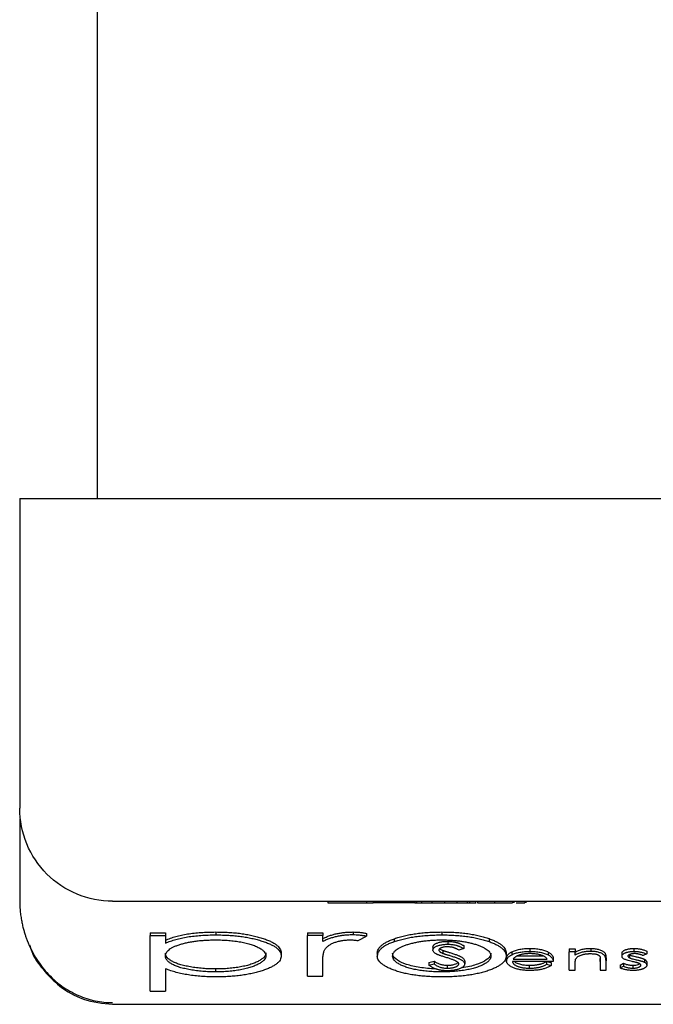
# Model space of a CAD drawing. Header units: millimetres. Extents: x 0 to 432, y 0 to 279.
# Tile 7 of 11: x 107 to 127, y 152 to 184. Entities that reach past the tile are written whole.
import ezdxf

# ---------------------------------------------------------------- set-up
doc = ezdxf.new("R2010")
doc.units = ezdxf.units.MM

msp = doc.modelspace()

# ---------------------------------------------------------------- linework, layer by layer
for p, q in [((109.46, 226.688), (109.46, 168.588)), ((106.96, 168.588), (106.96, 158.588)), ((106.96, 168.588), (109.96, 168.588)), ((109.96, 168.588), (199.96, 168.588)), ((106.96, 158.234), (106.96, 155.622)), ((109.96, 155.588), (199.96, 155.588)), ((116.908, 155.588), (116.908, 155.538)), ((116.908, 155.538), (118.158, 155.538)), ((118.158, 155.588), (118.158, 155.538)), ((118.158, 155.538), (118.37, 155.538)), ((118.37, 155.588), (118.37, 155.538)), ((119.057, 155.538), (118.37, 155.538)), ((119.6, 155.588), (119.6, 155.538)), ((119.719, 155.538), (119.6, 155.538)), ((119.719, 155.588), (119.719, 155.538)), ((119.719, 155.538), (119.769, 155.538)), ((119.769, 155.588), (119.769, 155.538)), ((119.769, 155.538), (119.927, 155.538)), ((119.927, 155.588), (119.927, 155.538)), ((119.927, 155.538), (120.263, 155.538)), ((120.263, 155.588), (120.263, 155.538)), ((120.263, 155.538), (120.6, 155.538)), ((120.668, 155.588), (120.668, 155.538)), ((120.669, 155.538), (120.711, 155.538)), ((120.742, 155.538), (121.074, 155.538)), ((121.074, 155.588), (121.074, 155.538)), ((121.074, 155.538), (121.408, 155.538)), ((121.408, 155.588), (121.408, 155.538)), ((121.408, 155.538), (121.484, 155.538)), ((121.484, 155.588), (121.484, 155.538)), ((121.484, 155.538), (121.677, 155.538)), ((121.677, 155.588), (121.677, 155.538)), ((121.677, 155.538), (121.699, 155.538)), ((121.735, 155.588), (121.735, 155.538)), ((122.284, 155.588), (122.284, 155.538)), ((122.87, 155.588), (122.87, 155.538)), ((122.908, 155.588), (122.908, 155.538)), ((123.269, 155.588), (123.269, 155.538)), ((123.294, 155.588), (123.294, 155.538)), ((111.17, 154.573), (111.664, 154.573)), ((111.17, 154.573), (111.17, 154.479)), ((111.17, 152.688), (111.17, 154.479)), ((111.17, 154.479), (111.664, 154.479)), ((111.664, 154.573), (111.664, 154.479)), ((111.664, 154.479), (111.664, 154.237)), ((113.288, 154.596), (113.288, 154.502)), ((116.247, 154.573), (116.74, 154.573)), ((116.247, 154.573), (116.247, 154.479)), ((116.247, 153.17), (116.247, 154.479)), ((116.74, 154.479), (116.247, 154.479)), ((116.74, 154.573), (116.74, 154.479)), ((116.74, 154.286), (116.74, 154.479)), ((117.721, 154.596), (117.721, 154.502)), ((117.88, 154.318), (118.151, 154.457)), ((118.151, 154.552), (118.151, 154.457)), ((120.586, 154.596), (120.586, 154.502)), ((119.054, 154.285), (119.054, 154.38)), ((120.775, 154.295), (120.775, 154.2)), ((121.292, 154.157), (121.292, 154.063)), ((122.113, 154.381), (122.113, 154.286)), ((115.401, 153.923), (115.401, 153.828)), ((118.503, 153.916), (118.503, 153.821)), ((120.298, 154.105), (120.298, 154.01)), ((120.616, 154.003), (120.616, 153.909)), ((121.292, 154.063), (121.134, 154.013)), ((122.664, 153.916), (122.664, 153.821)), ((122.847, 153.955), (122.847, 153.86)), ((123.874, 153.815), (123.008, 153.815)), ((123.426, 154.065), (123.426, 153.971)), ((124.022, 153.948), (124.022, 153.854)), ((124.699, 154.055), (124.891, 154.055)), ((124.699, 154.055), (124.699, 153.96)), ((124.699, 153.366), (124.699, 153.96)), ((124.891, 153.96), (124.699, 153.96)), ((124.891, 154.055), (124.891, 153.96)), ((124.891, 153.853), (124.891, 153.96)), ((125.392, 154.065), (125.392, 153.971)), ((126.401, 153.909), (126.401, 153.815)), ((126.644, 153.858), (126.644, 153.764)), ((126.799, 153.971), (126.799, 154.065)), ((127.202, 153.886), (127.084, 153.835)), ((127.202, 153.981), (127.202, 153.886)), ((116.74, 153.17), (116.74, 153.61)), ((120.17, 153.617), (120.334, 153.658)), ((120.17, 153.617), (120.17, 153.523)), ((120.17, 153.523), (120.334, 153.564)), ((120.334, 153.658), (120.334, 153.564)), ((120.756, 153.523), (120.756, 153.428)), ((121.324, 153.66), (121.324, 153.565)), ((122.676, 153.756), (122.676, 153.661)), ((124.183, 153.647), (122.869, 153.647)), ((122.887, 153.72), (123.99, 153.72)), ((123.414, 153.428), (123.414, 153.523)), ((123.963, 153.647), (123.963, 153.553)), ((123.963, 153.553), (124.119, 153.519)), ((123.966, 153.647), (124.119, 153.614)), ((124.119, 153.614), (124.119, 153.519)), ((124.183, 153.742), (124.183, 153.647)), ((124.891, 153.366), (124.891, 153.581)), ((125.692, 153.645), (125.692, 153.74)), ((125.692, 153.645), (125.692, 153.366)), ((125.885, 153.764), (125.885, 153.669)), ((125.885, 153.366), (125.885, 153.669)), ((126.337, 153.53), (126.452, 153.585)), ((126.337, 153.53), (126.337, 153.436)), ((126.337, 153.436), (126.452, 153.491)), ((126.452, 153.585), (126.452, 153.491)), ((126.747, 153.523), (126.747, 153.428)), ((127.131, 153.714), (127.131, 153.619)), ((127.202, 153.622), (127.202, 153.527)), ((111.664, 153.407), (111.664, 152.688)), ((113.291, 153.308), (113.291, 153.403)), ((116.247, 153.17), (116.74, 153.17)), ((120.583, 153.308), (120.583, 153.357)), ((124.699, 153.366), (124.891, 153.366)), ((125.692, 153.366), (125.885, 153.366)), ((111.17, 152.688), (111.664, 152.688)), ((109.96, 152.263), (192.765, 152.263))]:
    msp.add_line(p, q)
for points, knots in [([(109.96, 155.588), (109.567, 155.588), (109.175, 155.666), (108.449, 155.967), (108.116, 156.189), (107.561, 156.745), (107.339, 157.077), (107.038, 157.803), (106.96, 158.196), (106.96, 158.588)], [0, 0, 0, 0, 0.25, 0.25, 0.5, 0.5, 0.75, 0.75, 1, 1, 1, 1]), ([(106.96, 155.622), (106.961, 155.555), (106.963, 155.425), (106.979, 155.238), (107.002, 155.065), (107.03, 154.906), (107.063, 154.761), (107.098, 154.63), (107.133, 154.513), (107.233, 154.221), (107.438, 153.79), (107.831, 153.262), (108.3, 152.841), (108.753, 152.583), (109.123, 152.443), (109.399, 152.371), (109.679, 152.325), (109.867, 152.32), (109.96, 152.317)], [0, 0, 0, 0, 0.040652, 0.078665, 0.114041, 0.146779, 0.176879, 0.204341, 0.229167, 0.251355, 0.391997, 0.516508, 0.647977, 0.771239, 0.82933, 0.886748, 0.943601, 1, 1, 1, 1]), ([(119.6, 155.538), (119.6, 155.538), (119.598, 155.538), (119.586, 155.538), (119.566, 155.538), (119.543, 155.538), (119.521, 155.538), (119.503, 155.538), (119.484, 155.538), (119.463, 155.538), (119.441, 155.538), (119.418, 155.538), (119.393, 155.538), (119.367, 155.538), (119.338, 155.538), (119.307, 155.538), (119.273, 155.538), (119.235, 155.538), (119.195, 155.538), (119.152, 155.538), (119.105, 155.538), (119.073, 155.538), (119.057, 155.538)], [0, 0, 0, 0, 0.077362, 0.152685, 0.227787, 0.303639, 0.341621, 0.378639, 0.414864, 0.45085, 0.486541, 0.521947, 0.557866, 0.594033, 0.632061, 0.673744, 0.718859, 0.767523, 0.819789, 0.875813, 0.935987, 1, 1, 1, 1]), ([(120.6, 155.538), (120.604, 155.538), (120.611, 155.538), (120.621, 155.538), (120.631, 155.538), (120.64, 155.538), (120.648, 155.538), (120.655, 155.538), (120.662, 155.538), (120.666, 155.538), (120.668, 155.538)], [0, 0, 0, 0, 0.162463, 0.314193, 0.454803, 0.58468, 0.704681, 0.813567, 0.911715, 1, 1, 1, 1]), ([(120.668, 155.538), (120.67, 155.538), (120.674, 155.538), (120.681, 155.538), (120.69, 155.538), (120.698, 155.538), (120.708, 155.538), (120.718, 155.538), (120.73, 155.538), (120.738, 155.538), (120.742, 155.538)], [0, 0, 0, 0, 0.089173, 0.189767, 0.299478, 0.419107, 0.549008, 0.689184, 0.839636, 1, 1, 1, 1]), ([(121.735, 155.538), (121.736, 155.538), (121.737, 155.538), (121.751, 155.538), (121.772, 155.538), (121.796, 155.538), (121.82, 155.538), (121.839, 155.538), (121.861, 155.538), (121.884, 155.538), (121.91, 155.538), (121.937, 155.538), (121.967, 155.538), (122.008, 155.538), (122.064, 155.538), (122.134, 155.538), (122.208, 155.538), (122.258, 155.538), (122.284, 155.538)], [0, 0, 0, 0, 0.072737, 0.144821, 0.217478, 0.293054, 0.331711, 0.370621, 0.409719, 0.449525, 0.490091, 0.531778, 0.574384, 0.618811, 0.709811, 0.803111, 0.899541, 1, 1, 1, 1]), ([(122.284, 155.538), (122.312, 155.538), (122.366, 155.538), (122.446, 155.538), (122.52, 155.538), (122.578, 155.538), (122.621, 155.538), (122.652, 155.538), (122.68, 155.538), (122.707, 155.538), (122.731, 155.538), (122.754, 155.538), (122.775, 155.538), (122.793, 155.538), (122.81, 155.538), (122.825, 155.538), (122.838, 155.538), (122.848, 155.538), (122.857, 155.538), (122.863, 155.538), (122.868, 155.538), (122.869, 155.538), (122.87, 155.538)], [0, 0, 0, 0, 0.102544, 0.199543, 0.291513, 0.379926, 0.422693, 0.464099, 0.504328, 0.543933, 0.582684, 0.620985, 0.659094, 0.697006, 0.734869, 0.772369, 0.809379, 0.846772, 0.884172, 0.922282, 0.960734, 1, 1, 1, 1]), ([(122.986, 155.538), (123.033, 155.538), (123.129, 155.538), (123.222, 155.538), (123.254, 155.538), (123.269, 155.538)], [0, 0, 0, 0, 0.3371762, 0.6818909, 1, 1, 1, 1]), ([(111.664, 154.331), (111.716, 154.353), (111.818, 154.396), (111.993, 154.451), (112.179, 154.498), (112.378, 154.534), (112.59, 154.562), (112.812, 154.582), (113.046, 154.594), (113.206, 154.596), (113.288, 154.596)], [0, 0, 0, 0, 0.13536, 0.263045, 0.386061, 0.505771, 0.625178, 0.746148, 0.870538, 1, 1, 1, 1]), ([(111.664, 154.237), (111.716, 154.259), (111.818, 154.301), (111.993, 154.357), (112.179, 154.403), (112.378, 154.44), (112.59, 154.467), (112.812, 154.488), (113.046, 154.5), (113.206, 154.501), (113.288, 154.502)], [0, 0, 0, 0, 0.13536, 0.263045, 0.386061, 0.505771, 0.625178, 0.746148, 0.870538, 1, 1, 1, 1]), ([(113.288, 154.596), (113.359, 154.596), (113.5, 154.594), (113.707, 154.585), (113.907, 154.57), (114.098, 154.548), (114.283, 154.52), (114.457, 154.486), (114.625, 154.446), (114.782, 154.399), (114.927, 154.349), (115.053, 154.296), (115.161, 154.24), (115.249, 154.181), (115.317, 154.12), (115.366, 154.057), (115.395, 153.99), (115.399, 153.945), (115.401, 153.923)], [0, 0, 0, 0, 0.065081, 0.128636, 0.190653, 0.252125, 0.313446, 0.375227, 0.438498, 0.503285, 0.56801, 0.630879, 0.692154, 0.752552, 0.813191, 0.873985, 0.936258, 1, 1, 1, 1]), ([(113.288, 154.502), (113.359, 154.501), (113.5, 154.5), (113.707, 154.491), (113.907, 154.475), (114.098, 154.453), (114.283, 154.426), (114.457, 154.391), (114.625, 154.351), (114.782, 154.305), (114.927, 154.255), (115.053, 154.201), (115.161, 154.145), (115.249, 154.087), (115.317, 154.026), (115.366, 153.962), (115.395, 153.896), (115.399, 153.851), (115.401, 153.828)], [0, 0, 0, 0, 0.065081, 0.128636, 0.190653, 0.252125, 0.313446, 0.375227, 0.438498, 0.503285, 0.56801, 0.630879, 0.692154, 0.752552, 0.813191, 0.873985, 0.936258, 1, 1, 1, 1]), ([(116.74, 154.381), (116.777, 154.399), (116.847, 154.433), (116.962, 154.478), (117.081, 154.516), (117.203, 154.546), (117.329, 154.568), (117.457, 154.585), (117.589, 154.594), (117.677, 154.596), (117.721, 154.596)], [0, 0, 0, 0, 0.160059, 0.306112, 0.438367, 0.560541, 0.675317, 0.786114, 0.892842, 1, 1, 1, 1]), ([(117.721, 154.502), (117.677, 154.501), (117.589, 154.5), (117.457, 154.49), (117.329, 154.474), (117.203, 154.451), (117.081, 154.421), (116.962, 154.384), (116.847, 154.338), (116.777, 154.304), (116.74, 154.286)], [0, 0, 0, 0, 0.107158, 0.213886, 0.324683, 0.439459, 0.561633, 0.693888, 0.839941, 1, 1, 1, 1]), ([(117.721, 154.596), (117.755, 154.596), (117.826, 154.594), (117.933, 154.586), (118.043, 154.572), (118.114, 154.558), (118.151, 154.552)], [0, 0, 0, 0, 0.225278, 0.463523, 0.720324, 1, 1, 1, 1]), ([(118.151, 154.457), (118.114, 154.464), (118.043, 154.477), (117.933, 154.491), (117.826, 154.5), (117.755, 154.501), (117.721, 154.502)], [0, 0, 0, 0, 0.279676, 0.536477, 0.774722, 1, 1, 1, 1]), ([(119.054, 154.38), (119.105, 154.397), (119.205, 154.431), (119.374, 154.475), (119.551, 154.513), (119.739, 154.543), (119.937, 154.567), (120.144, 154.584), (120.362, 154.595), (120.51, 154.596), (120.586, 154.596)], [0, 0, 0, 0, 0.128498, 0.252713, 0.374819, 0.496436, 0.617911, 0.741288, 0.8687, 1, 1, 1, 1]), ([(119.054, 154.285), (119.105, 154.303), (119.205, 154.337), (119.374, 154.38), (119.551, 154.418), (119.739, 154.449), (119.937, 154.473), (120.144, 154.489), (120.362, 154.5), (120.51, 154.501), (120.586, 154.502)], [0, 0, 0, 0, 0.128498, 0.252713, 0.374819, 0.496436, 0.617911, 0.741288, 0.8687, 1, 1, 1, 1]), ([(120.586, 154.596), (120.661, 154.596), (120.809, 154.595), (121.025, 154.584), (121.232, 154.567), (121.43, 154.544), (121.616, 154.513), (121.793, 154.476), (121.961, 154.432), (122.062, 154.398), (122.113, 154.381)], [0, 0, 0, 0, 0.131751, 0.258332, 0.382134, 0.503804, 0.624693, 0.746871, 0.871514, 1, 1, 1, 1]), ([(120.586, 154.502), (120.661, 154.501), (120.809, 154.5), (121.025, 154.489), (121.232, 154.473), (121.43, 154.449), (121.616, 154.418), (121.793, 154.381), (121.961, 154.337), (122.062, 154.303), (122.113, 154.286)], [0, 0, 0, 0, 0.131751, 0.258332, 0.382134, 0.503804, 0.624693, 0.746871, 0.871514, 1, 1, 1, 1]), ([(107.278, 154.181), (107.3, 154.107), (107.386, 153.819), (107.72, 153.356), (108.257, 152.806), (109.027, 152.361), (109.639, 152.296), (109.96, 152.263)], [0, 0, 0, 0, 0.066675, 0.260879, 0.481144, 0.727353, 1, 1, 1, 1]), ([(111.664, 153.822), (111.665, 153.84), (111.668, 153.875), (111.691, 153.928), (111.727, 153.978), (111.778, 154.025), (111.844, 154.071), (111.925, 154.114), (112.021, 154.155), (112.129, 154.193), (112.249, 154.227), (112.376, 154.258), (112.511, 154.284), (112.652, 154.305), (112.8, 154.321), (112.956, 154.332), (113.117, 154.34), (113.227, 154.341), (113.283, 154.341)], [0, 0, 0, 0, 0.0656289, 0.1291785, 0.1912045, 0.2518941, 0.3124842, 0.3734667, 0.4351192, 0.4984087, 0.5617578, 0.6241942, 0.6851039, 0.7461157, 0.8076259, 0.8699763, 0.9339559, 1, 1, 1, 1]), ([(113.283, 154.341), (113.355, 154.34), (113.498, 154.339), (113.707, 154.326), (113.907, 154.304), (114.097, 154.275), (114.274, 154.238), (114.432, 154.194), (114.573, 154.143), (114.69, 154.085), (114.788, 154.024), (114.855, 153.959), (114.9, 153.894), (114.905, 153.849), (114.907, 153.826)], [0, 0, 0, 0, 0.0859245, 0.1696013, 0.2524872, 0.33626, 0.4195239, 0.5020591, 0.5848016, 0.6696328, 0.7541735, 0.8366507, 0.9180059, 1, 1, 1, 1]), ([(116.829, 154.059), (116.839, 154.071), (116.858, 154.093), (116.892, 154.126), (116.93, 154.156), (116.97, 154.184), (117.014, 154.21), (117.061, 154.233), (117.111, 154.254), (117.182, 154.278), (117.273, 154.302), (117.388, 154.325), (117.507, 154.338), (117.588, 154.34), (117.627, 154.341)], [0, 0, 0, 0, 0.08796, 0.171717, 0.250668, 0.325882, 0.396881, 0.463575, 0.52807, 0.589688, 0.704809, 0.808662, 0.906193, 1, 1, 1, 1]), ([(117.627, 154.341), (117.645, 154.341), (117.684, 154.34), (117.745, 154.336), (117.811, 154.328), (117.856, 154.321), (117.88, 154.318)], [0, 0, 0, 0, 0.205017, 0.43977, 0.704861, 1, 1, 1, 1]), ([(118.503, 153.916), (118.505, 153.937), (118.509, 153.981), (118.534, 154.045), (118.577, 154.106), (118.638, 154.166), (118.716, 154.223), (118.811, 154.278), (118.923, 154.331), (119.01, 154.363), (119.054, 154.38)], [0, 0, 0, 0, 0.1289191, 0.2552377, 0.3786786, 0.5010879, 0.6227137, 0.7462408, 0.871589, 1, 1, 1, 1]), ([(119.054, 154.285), (119.01, 154.269), (118.923, 154.236), (118.811, 154.183), (118.716, 154.128), (118.638, 154.071), (118.577, 154.012), (118.534, 153.95), (118.509, 153.886), (118.505, 153.843), (118.503, 153.821)], [0, 0, 0, 0, 0.128411, 0.2537592, 0.3772863, 0.4989121, 0.6213214, 0.7447623, 0.8710809, 1, 1, 1, 1]), ([(118.997, 153.82), (118.998, 153.838), (119.001, 153.873), (119.024, 153.924), (119.06, 153.973), (119.111, 154.021), (119.178, 154.066), (119.259, 154.109), (119.354, 154.15), (119.462, 154.189), (119.581, 154.225), (119.707, 154.256), (119.839, 154.282), (119.977, 154.304), (120.121, 154.32), (120.27, 154.332), (120.425, 154.34), (120.53, 154.341), (120.583, 154.341)], [0, 0, 0, 0, 0.065164, 0.128232, 0.190209, 0.251687, 0.312668, 0.374443, 0.437599, 0.502359, 0.567416, 0.63022, 0.69162, 0.752601, 0.812835, 0.873956, 0.936154, 1, 1, 1, 1]), ([(120.298, 154.105), (120.299, 154.114), (120.301, 154.131), (120.312, 154.155), (120.331, 154.179), (120.358, 154.201), (120.392, 154.222), (120.432, 154.241), (120.48, 154.257), (120.532, 154.27), (120.589, 154.281), (120.649, 154.289), (120.712, 154.294), (120.754, 154.295), (120.775, 154.295)], [0, 0, 0, 0, 0.0945024, 0.1863333, 0.2752965, 0.3632614, 0.448789, 0.5314936, 0.6117656, 0.6920888, 0.771077, 0.8479522, 0.9233061, 1, 1, 1, 1]), ([(120.298, 154.01), (120.299, 154.019), (120.301, 154.036), (120.312, 154.061), (120.331, 154.085), (120.358, 154.107), (120.392, 154.127), (120.432, 154.146), (120.48, 154.162), (120.532, 154.176), (120.589, 154.187), (120.649, 154.195), (120.712, 154.199), (120.754, 154.2), (120.775, 154.2)], [0, 0, 0, 0, 0.0945024, 0.1863333, 0.2752965, 0.3632614, 0.448789, 0.5314936, 0.6117656, 0.6920888, 0.771077, 0.8479522, 0.9233061, 1, 1, 1, 1]), ([(120.766, 154.117), (120.747, 154.117), (120.709, 154.116), (120.655, 154.11), (120.607, 154.101), (120.566, 154.087), (120.532, 154.072), (120.508, 154.054), (120.493, 154.034), (120.491, 154.021), (120.49, 154.014)], [0, 0, 0, 0, 0.124514, 0.242787, 0.359349, 0.482535, 0.607635, 0.732954, 0.862802, 1, 1, 1, 1]), ([(120.583, 154.341), (120.636, 154.341), (120.741, 154.34), (120.896, 154.332), (121.045, 154.32), (121.188, 154.304), (121.326, 154.282), (121.457, 154.256), (121.584, 154.225), (121.702, 154.189), (121.812, 154.151), (121.907, 154.109), (121.989, 154.066), (122.056, 154.021), (122.106, 153.973), (122.143, 153.924), (122.165, 153.873), (122.168, 153.838), (122.17, 153.82)], [0, 0, 0, 0, 0.063427, 0.125645, 0.186359, 0.247027, 0.307631, 0.36905, 0.431875, 0.496953, 0.56203, 0.625207, 0.687231, 0.748232, 0.80973, 0.871726, 0.934815, 1, 1, 1, 1]), ([(121.134, 154.013), (121.125, 154.018), (121.108, 154.028), (121.08, 154.041), (121.055, 154.054), (121.03, 154.065), (121.006, 154.075), (120.984, 154.083), (120.962, 154.091), (120.935, 154.098), (120.901, 154.106), (120.858, 154.112), (120.813, 154.116), (120.782, 154.117), (120.766, 154.117)], [0, 0, 0, 0, 0.106424, 0.204829, 0.29508, 0.376983, 0.452067, 0.519266, 0.579385, 0.632062, 0.728547, 0.819933, 0.90976, 1, 1, 1, 1]), ([(120.775, 154.295), (120.798, 154.295), (120.844, 154.294), (120.911, 154.288), (120.976, 154.279), (121.027, 154.268), (121.067, 154.257), (121.098, 154.248), (121.129, 154.236), (121.161, 154.224), (121.193, 154.209), (121.226, 154.193), (121.259, 154.176), (121.281, 154.164), (121.292, 154.157)], [0, 0, 0, 0, 0.097957, 0.195107, 0.294322, 0.398511, 0.454726, 0.515725, 0.581839, 0.65375, 0.731303, 0.814922, 0.904524, 1, 1, 1, 1]), ([(120.775, 154.2), (120.798, 154.2), (120.844, 154.199), (120.911, 154.194), (120.976, 154.184), (121.027, 154.173), (121.067, 154.163), (121.098, 154.153), (121.129, 154.142), (121.161, 154.129), (121.193, 154.114), (121.226, 154.099), (121.259, 154.081), (121.281, 154.069), (121.292, 154.063)], [0, 0, 0, 0, 0.097957, 0.195107, 0.294322, 0.398511, 0.454726, 0.515725, 0.581839, 0.65375, 0.731303, 0.814922, 0.904524, 1, 1, 1, 1]), ([(122.113, 154.381), (122.157, 154.364), (122.244, 154.332), (122.355, 154.279), (122.452, 154.224), (122.529, 154.166), (122.589, 154.107), (122.633, 154.045), (122.658, 153.981), (122.662, 153.938), (122.664, 153.916)], [0, 0, 0, 0, 0.1281573, 0.2538344, 0.3765056, 0.4985337, 0.6213677, 0.7445647, 0.8706338, 1, 1, 1, 1]), ([(122.113, 154.286), (122.157, 154.27), (122.244, 154.237), (122.355, 154.184), (122.452, 154.129), (122.529, 154.072), (122.589, 154.012), (122.633, 153.951), (122.658, 153.886), (122.662, 153.843), (122.664, 153.821)], [0, 0, 0, 0, 0.1281573, 0.2538344, 0.3765056, 0.4985337, 0.6213677, 0.7445647, 0.8706338, 1, 1, 1, 1]), ([(113.291, 153.403), (113.219, 153.403), (113.078, 153.405), (112.868, 153.418), (112.664, 153.439), (112.469, 153.469), (112.286, 153.506), (112.124, 153.549), (111.984, 153.598), (111.867, 153.654), (111.776, 153.714), (111.711, 153.778), (111.671, 153.846), (111.666, 153.893), (111.664, 153.916)], [0, 0, 0, 0, 0.084701, 0.168033, 0.252235, 0.338215, 0.423346, 0.505701, 0.586811, 0.667674, 0.748939, 0.830656, 0.91356, 1, 1, 1, 1]), ([(113.291, 153.308), (113.219, 153.309), (113.078, 153.311), (112.868, 153.324), (112.664, 153.345), (112.469, 153.375), (112.286, 153.411), (112.124, 153.454), (111.984, 153.504), (111.867, 153.559), (111.776, 153.619), (111.711, 153.684), (111.671, 153.751), (111.666, 153.798), (111.664, 153.822)], [0, 0, 0, 0, 0.084701, 0.168033, 0.252235, 0.338215, 0.423346, 0.505701, 0.586811, 0.667674, 0.748939, 0.830656, 0.91356, 1, 1, 1, 1]), ([(114.907, 153.921), (114.904, 153.899), (114.898, 153.854), (114.857, 153.788), (114.784, 153.724), (114.688, 153.662), (114.569, 153.604), (114.429, 153.552), (114.269, 153.507), (114.092, 153.47), (113.903, 153.44), (113.704, 153.419), (113.5, 153.405), (113.361, 153.403), (113.291, 153.403)], [0, 0, 0, 0, 0.0817, 0.16308, 0.245965, 0.331404, 0.416961, 0.500475, 0.583743, 0.667967, 0.751841, 0.834426, 0.91658, 1, 1, 1, 1]), ([(114.907, 153.826), (114.904, 153.804), (114.898, 153.76), (114.857, 153.693), (114.784, 153.629), (114.688, 153.567), (114.569, 153.51), (114.429, 153.458), (114.269, 153.413), (114.092, 153.375), (113.903, 153.345), (113.704, 153.324), (113.5, 153.31), (113.361, 153.309), (113.291, 153.308)], [0, 0, 0, 0, 0.0817, 0.16308, 0.245965, 0.331404, 0.416961, 0.500475, 0.583743, 0.667967, 0.751841, 0.834426, 0.91658, 1, 1, 1, 1]), ([(115.401, 153.828), (115.399, 153.805), (115.395, 153.759), (115.366, 153.692), (115.318, 153.627), (115.251, 153.565), (115.163, 153.506), (115.057, 153.449), (114.931, 153.395), (114.788, 153.345), (114.632, 153.299), (114.466, 153.258), (114.291, 153.224), (114.11, 153.196), (113.919, 153.174), (113.721, 153.159), (113.514, 153.149), (113.374, 153.148), (113.303, 153.147)], [0, 0, 0, 0, 0.0649213, 0.1280342, 0.1895737, 0.2505798, 0.3117332, 0.3732501, 0.4357625, 0.5003456, 0.5649494, 0.6275279, 0.6891573, 0.749865, 0.8107602, 0.8722998, 0.9354126, 1, 1, 1, 1]), ([(116.74, 153.61), (116.74, 153.637), (116.741, 153.689), (116.746, 153.763), (116.751, 153.829), (116.762, 153.889), (116.773, 153.942), (116.789, 153.987), (116.805, 154.026), (116.821, 154.049), (116.829, 154.059)], [0, 0, 0, 0, 0.179823, 0.343762, 0.491834, 0.624109, 0.7414, 0.843062, 0.929145, 1, 1, 1, 1]), ([(120.586, 153.147), (120.511, 153.148), (120.364, 153.149), (120.149, 153.159), (119.945, 153.174), (119.751, 153.197), (119.567, 153.225), (119.394, 153.26), (119.232, 153.301), (119.083, 153.349), (118.948, 153.4), (118.828, 153.454), (118.728, 153.51), (118.646, 153.568), (118.581, 153.628), (118.537, 153.691), (118.508, 153.755), (118.505, 153.799), (118.503, 153.821)], [0, 0, 0, 0, 0.068742, 0.134635, 0.198324, 0.260825, 0.322714, 0.384555, 0.446913, 0.510958, 0.574931, 0.636685, 0.697483, 0.757134, 0.816966, 0.876818, 0.937663, 1, 1, 1, 1]), ([(120.386, 153.406), (120.385, 153.406), (120.209, 153.409), (119.866, 153.445), (119.431, 153.542), (119.132, 153.684), (119.008, 153.814), (118.999, 153.893), (118.997, 153.914)], [0, 0, 0, 0, 0.000851, 0.231531, 0.461043, 0.682514, 0.912215, 1, 1, 1, 1]), ([(120.583, 153.308), (120.512, 153.309), (120.372, 153.31), (120.167, 153.323), (119.97, 153.344), (119.784, 153.372), (119.612, 153.409), (119.457, 153.452), (119.321, 153.503), (119.205, 153.559), (119.113, 153.62), (119.045, 153.685), (119.004, 153.752), (118.999, 153.797), (118.997, 153.82)], [0, 0, 0, 0, 0.08559, 0.168953, 0.251283, 0.334069, 0.416351, 0.497655, 0.580166, 0.664159, 0.748512, 0.831821, 0.915267, 1, 1, 1, 1]), ([(120.405, 153.887), (120.388, 153.896), (120.356, 153.915), (120.323, 153.946), (120.302, 153.978), (120.299, 154), (120.298, 154.01)], [0, 0, 0, 0, 0.252501, 0.501149, 0.747872, 1, 1, 1, 1]), ([(120.718, 153.776), (120.698, 153.782), (120.66, 153.794), (120.606, 153.811), (120.558, 153.827), (120.515, 153.841), (120.479, 153.855), (120.448, 153.866), (120.424, 153.877), (120.411, 153.884), (120.405, 153.887)], [0, 0, 0, 0, 0.178065, 0.341543, 0.488975, 0.621182, 0.738258, 0.840201, 0.927491, 1, 1, 1, 1]), ([(120.49, 154.014), (120.492, 154.005), (120.495, 153.988), (120.512, 153.966), (120.534, 153.95), (120.556, 153.936), (120.584, 153.923), (120.605, 153.913), (120.616, 153.909)], [0, 0, 0, 0, 0.225925, 0.452505, 0.572383, 0.702187, 0.844302, 1, 1, 1, 1]), ([(120.521, 154.06), (120.53, 154.051), (120.551, 154.03), (120.593, 154.013), (120.616, 154.003)], [0, 0, 0, 0, 0.445997, 1, 1, 1, 1]), ([(122.17, 153.82), (122.167, 153.797), (122.162, 153.752), (122.122, 153.685), (122.054, 153.62), (121.96, 153.559), (121.845, 153.503), (121.71, 153.452), (121.554, 153.409), (121.382, 153.372), (121.196, 153.344), (121, 153.323), (120.795, 153.31), (120.654, 153.309), (120.583, 153.308)], [0, 0, 0, 0, 0.084748, 0.168209, 0.251534, 0.336098, 0.420107, 0.50234, 0.583995, 0.666292, 0.749092, 0.831017, 0.914394, 1, 1, 1, 1]), ([(122.664, 153.821), (122.662, 153.799), (122.659, 153.755), (122.63, 153.691), (122.585, 153.628), (122.521, 153.568), (122.439, 153.51), (122.338, 153.454), (122.219, 153.4), (122.084, 153.349), (121.935, 153.301), (121.773, 153.26), (121.601, 153.225), (121.418, 153.197), (121.224, 153.174), (121.021, 153.159), (120.806, 153.149), (120.66, 153.148), (120.586, 153.147)], [0, 0, 0, 0, 0.062416, 0.123337, 0.183265, 0.243172, 0.302898, 0.363774, 0.425605, 0.489659, 0.553785, 0.616222, 0.677854, 0.739517, 0.802097, 0.865866, 0.931508, 1, 1, 1, 1]), ([(120.616, 154.003), (120.62, 154.002), (120.63, 153.998), (120.649, 153.992), (120.673, 153.984), (120.702, 153.975), (120.737, 153.964), (120.777, 153.951), (120.823, 153.937), (120.856, 153.927), (120.873, 153.922)], [0, 0, 0, 0, 0.053587, 0.127815, 0.220841, 0.336632, 0.471236, 0.626687, 0.802942, 1, 1, 1, 1]), ([(120.616, 153.909), (120.62, 153.907), (120.63, 153.903), (120.649, 153.897), (120.673, 153.89), (120.702, 153.88), (120.737, 153.869), (120.777, 153.857), (120.823, 153.843), (120.856, 153.833), (120.873, 153.828)], [0, 0, 0, 0, 0.053587, 0.127815, 0.220841, 0.336632, 0.471236, 0.626687, 0.802942, 1, 1, 1, 1]), ([(120.873, 153.922), (120.894, 153.916), (120.934, 153.903), (120.992, 153.885), (121.043, 153.866), (121.09, 153.849), (121.132, 153.831), (121.169, 153.815), (121.201, 153.799), (121.236, 153.778), (121.271, 153.753), (121.301, 153.722), (121.32, 153.691), (121.323, 153.67), (121.324, 153.66)], [0, 0, 0, 0, 0.0903695, 0.1755153, 0.255525, 0.3312087, 0.4015864, 0.4678483, 0.5295512, 0.5872121, 0.6954855, 0.7992524, 0.9004195, 1, 1, 1, 1]), ([(120.873, 153.828), (120.894, 153.821), (120.934, 153.809), (120.992, 153.79), (121.043, 153.772), (121.09, 153.754), (121.132, 153.737), (121.169, 153.72), (121.201, 153.704), (121.236, 153.683), (121.271, 153.658), (121.301, 153.627), (121.32, 153.596), (121.323, 153.575), (121.324, 153.565)], [0, 0, 0, 0, 0.0903695, 0.1755153, 0.255525, 0.3312087, 0.4015864, 0.4678483, 0.5295512, 0.5872121, 0.6954855, 0.7992524, 0.9004195, 1, 1, 1, 1]), ([(122.17, 153.914), (122.168, 153.893), (122.159, 153.817), (122.043, 153.69), (121.751, 153.552), (121.453, 153.469), (121.256, 153.45), (121.234, 153.448)], [0, 0, 0, 0, 0.110493, 0.384296, 0.660914, 0.96191, 1, 1, 1, 1]), ([(122.676, 153.756), (122.677, 153.765), (122.678, 153.783), (122.686, 153.81), (122.7, 153.836), (122.718, 153.861), (122.742, 153.886), (122.771, 153.91), (122.806, 153.933), (122.833, 153.947), (122.847, 153.955)], [0, 0, 0, 0, 0.131113, 0.259654, 0.385464, 0.509774, 0.632632, 0.754458, 0.876914, 1, 1, 1, 1]), ([(122.676, 153.661), (122.677, 153.671), (122.678, 153.689), (122.686, 153.715), (122.7, 153.741), (122.718, 153.767), (122.742, 153.791), (122.771, 153.815), (122.806, 153.838), (122.833, 153.853), (122.847, 153.86)], [0, 0, 0, 0, 0.131113, 0.259654, 0.385464, 0.509774, 0.632632, 0.754458, 0.876914, 1, 1, 1, 1]), ([(122.847, 153.955), (122.865, 153.963), (122.901, 153.98), (122.961, 154.003), (123.028, 154.022), (123.098, 154.038), (123.174, 154.05), (123.253, 154.059), (123.338, 154.064), (123.396, 154.065), (123.426, 154.065)], [0, 0, 0, 0, 0.138875, 0.270079, 0.394653, 0.515508, 0.63395, 0.752826, 0.874453, 1, 1, 1, 1]), ([(122.847, 153.86), (122.865, 153.869), (122.901, 153.886), (122.961, 153.909), (123.028, 153.928), (123.098, 153.944), (123.174, 153.956), (123.253, 153.965), (123.338, 153.97), (123.396, 153.971), (123.426, 153.971)], [0, 0, 0, 0, 0.138875, 0.270079, 0.394653, 0.515508, 0.63395, 0.752826, 0.874453, 1, 1, 1, 1]), ([(123.06, 153.842), (123.051, 153.839), (123.031, 153.831), (123.006, 153.819), (122.981, 153.806), (122.959, 153.791), (122.938, 153.775), (122.919, 153.758), (122.902, 153.74), (122.892, 153.727), (122.887, 153.72)], [0, 0, 0, 0, 0.1034495, 0.2123543, 0.3257274, 0.4458141, 0.5741987, 0.7086566, 0.8495955, 1, 1, 1, 1]), ([(123.435, 153.898), (123.417, 153.898), (123.381, 153.897), (123.329, 153.895), (123.28, 153.89), (123.231, 153.884), (123.186, 153.876), (123.141, 153.867), (123.099, 153.855), (123.073, 153.846), (123.06, 153.842)], [0, 0, 0, 0, 0.126313, 0.249227, 0.370232, 0.490453, 0.613368, 0.73765, 0.866588, 1, 1, 1, 1]), ([(123.426, 154.065), (123.456, 154.065), (123.516, 154.064), (123.603, 154.059), (123.685, 154.05), (123.763, 154.037), (123.835, 154.02), (123.903, 154), (123.966, 153.976), (124.003, 153.958), (124.022, 153.948)], [0, 0, 0, 0, 0.1251165, 0.2454269, 0.3636945, 0.4815394, 0.6022347, 0.7280193, 0.8599074, 1, 1, 1, 1]), ([(123.426, 153.971), (123.456, 153.971), (123.516, 153.97), (123.603, 153.964), (123.685, 153.955), (123.763, 153.942), (123.835, 153.925), (123.903, 153.905), (123.966, 153.881), (124.003, 153.863), (124.022, 153.854)], [0, 0, 0, 0, 0.1251165, 0.2454269, 0.3636945, 0.4815394, 0.6022347, 0.7280193, 0.8599074, 1, 1, 1, 1]), ([(123.99, 153.72), (123.984, 153.73), (123.971, 153.749), (123.946, 153.774), (123.916, 153.797), (123.881, 153.817), (123.841, 153.835), (123.795, 153.85), (123.744, 153.864), (123.687, 153.876), (123.627, 153.886), (123.564, 153.893), (123.5, 153.897), (123.456, 153.898), (123.435, 153.898)], [0, 0, 0, 0, 0.107308, 0.205243, 0.294549, 0.376202, 0.453833, 0.531433, 0.609377, 0.689229, 0.768898, 0.846124, 0.923171, 1, 1, 1, 1]), ([(124.022, 153.948), (124.034, 153.941), (124.06, 153.927), (124.092, 153.904), (124.12, 153.88), (124.142, 153.855), (124.16, 153.829), (124.173, 153.801), (124.181, 153.772), (124.182, 153.752), (124.183, 153.742)], [0, 0, 0, 0, 0.11373, 0.229037, 0.347678, 0.468955, 0.594237, 0.724235, 0.859329, 1, 1, 1, 1]), ([(124.022, 153.854), (124.034, 153.847), (124.06, 153.833), (124.092, 153.81), (124.12, 153.786), (124.142, 153.761), (124.16, 153.734), (124.173, 153.706), (124.181, 153.677), (124.182, 153.658), (124.183, 153.647)], [0, 0, 0, 0, 0.11373, 0.229037, 0.347678, 0.468955, 0.594237, 0.724235, 0.859329, 1, 1, 1, 1]), ([(124.891, 153.948), (124.908, 153.957), (124.941, 153.976), (124.997, 154.001), (125.056, 154.021), (125.117, 154.038), (125.182, 154.05), (125.249, 154.059), (125.32, 154.064), (125.368, 154.065), (125.392, 154.065)], [0, 0, 0, 0, 0.1579924, 0.3021069, 0.4332071, 0.5540259, 0.6681082, 0.7784918, 0.8881767, 1, 1, 1, 1]), ([(125.392, 153.971), (125.368, 153.971), (125.32, 153.97), (125.249, 153.964), (125.182, 153.955), (125.117, 153.943), (125.056, 153.927), (124.997, 153.906), (124.941, 153.881), (124.908, 153.863), (124.891, 153.853)], [0, 0, 0, 0, 0.1118233, 0.2215082, 0.3318918, 0.4459741, 0.5667929, 0.6978931, 0.8420076, 1, 1, 1, 1]), ([(124.917, 153.74), (124.924, 153.751), (124.939, 153.772), (124.977, 153.802), (125.025, 153.829), (125.074, 153.849), (125.117, 153.863), (125.15, 153.873), (125.186, 153.88), (125.221, 153.887), (125.259, 153.892), (125.297, 153.895), (125.336, 153.897), (125.363, 153.898), (125.376, 153.898)], [0, 0, 0, 0, 0.141473, 0.276774, 0.408537, 0.539153, 0.60306, 0.664215, 0.722832, 0.779487, 0.835, 0.889338, 0.944313, 1, 1, 1, 1]), ([(125.376, 153.898), (125.399, 153.898), (125.442, 153.897), (125.504, 153.891), (125.56, 153.882), (125.599, 153.871), (125.626, 153.861), (125.645, 153.852), (125.659, 153.842), (125.672, 153.832), (125.681, 153.82), (125.689, 153.808), (125.692, 153.795), (125.693, 153.785), (125.693, 153.781)], [0, 0, 0, 0, 0.124731, 0.240474, 0.352504, 0.465578, 0.523711, 0.582712, 0.643665, 0.706938, 0.774622, 0.844881, 0.919835, 1, 1, 1, 1]), ([(125.392, 154.065), (125.417, 154.065), (125.465, 154.064), (125.535, 154.058), (125.6, 154.047), (125.66, 154.032), (125.714, 154.014), (125.761, 153.992), (125.8, 153.968), (125.826, 153.945), (125.843, 153.925), (125.854, 153.908), (125.864, 153.889), (125.871, 153.868), (125.877, 153.845), (125.882, 153.82), (125.884, 153.792), (125.884, 153.774), (125.885, 153.764)], [0, 0, 0, 0, 0.0622677, 0.1230773, 0.1844797, 0.2486373, 0.3151854, 0.3838017, 0.4551587, 0.5311011, 0.572404, 0.618797, 0.6694955, 0.7254676, 0.78642, 0.8524008, 0.9238615, 1, 1, 1, 1]), ([(125.885, 153.669), (125.884, 153.679), (125.884, 153.698), (125.882, 153.725), (125.877, 153.75), (125.871, 153.773), (125.864, 153.794), (125.854, 153.814), (125.843, 153.831), (125.826, 153.851), (125.8, 153.873), (125.761, 153.898), (125.714, 153.919), (125.66, 153.938), (125.6, 153.952), (125.535, 153.963), (125.465, 153.97), (125.417, 153.97), (125.392, 153.971)], [0, 0, 0, 0, 0.0761385, 0.1475992, 0.21358, 0.2745324, 0.3305045, 0.381203, 0.427596, 0.4688989, 0.5448413, 0.6161983, 0.6848146, 0.7513627, 0.8155203, 0.8769227, 0.9377323, 1, 1, 1, 1]), ([(126.401, 153.909), (126.401, 153.915), (126.402, 153.926), (126.407, 153.941), (126.416, 153.956), (126.428, 153.971), (126.444, 153.984), (126.464, 153.997), (126.486, 154.01), (126.513, 154.021), (126.541, 154.031), (126.573, 154.04), (126.606, 154.048), (126.641, 154.055), (126.678, 154.059), (126.717, 154.063), (126.757, 154.065), (126.785, 154.065), (126.799, 154.065)], [0, 0, 0, 0, 0.072761, 0.14224, 0.209721, 0.275381, 0.339415, 0.402835, 0.465796, 0.528999, 0.591172, 0.650833, 0.709158, 0.76684, 0.823653, 0.880411, 0.939465, 1, 1, 1, 1]), ([(126.401, 153.815), (126.401, 153.82), (126.402, 153.831), (126.407, 153.847), (126.416, 153.862), (126.428, 153.876), (126.444, 153.89), (126.464, 153.903), (126.486, 153.915), (126.513, 153.926), (126.541, 153.937), (126.573, 153.946), (126.606, 153.954), (126.641, 153.96), (126.678, 153.965), (126.717, 153.968), (126.757, 153.971), (126.785, 153.971), (126.799, 153.971)], [0, 0, 0, 0, 0.072761, 0.14224, 0.209721, 0.275381, 0.339415, 0.402835, 0.465796, 0.528999, 0.591172, 0.650833, 0.709158, 0.76684, 0.823653, 0.880411, 0.939465, 1, 1, 1, 1]), ([(126.47, 153.723), (126.459, 153.73), (126.438, 153.744), (126.417, 153.766), (126.403, 153.79), (126.402, 153.806), (126.401, 153.815)], [0, 0, 0, 0, 0.24025, 0.485853, 0.736141, 1, 1, 1, 1]), ([(126.804, 153.898), (126.79, 153.898), (126.762, 153.897), (126.722, 153.892), (126.686, 153.884), (126.654, 153.874), (126.627, 153.862), (126.607, 153.848), (126.595, 153.833), (126.594, 153.823), (126.593, 153.818)], [0, 0, 0, 0, 0.116766, 0.232674, 0.350995, 0.479561, 0.611098, 0.738095, 0.866661, 1, 1, 1, 1]), ([(126.593, 153.818), (126.593, 153.813), (126.594, 153.804), (126.606, 153.79), (126.62, 153.776), (126.636, 153.768), (126.644, 153.764)], [0, 0, 0, 0, 0.245584, 0.488794, 0.738524, 1, 1, 1, 1]), ([(126.644, 153.858), (126.655, 153.854), (126.679, 153.843), (126.726, 153.829), (126.788, 153.813), (126.834, 153.803), (126.859, 153.797)], [0, 0, 0, 0, 0.184646, 0.41121, 0.682605, 1, 1, 1, 1]), ([(126.799, 154.065), (126.816, 154.065), (126.85, 154.065), (126.9, 154.06), (126.951, 154.054), (127.002, 154.044), (127.052, 154.032), (127.103, 154.018), (127.154, 154), (127.185, 153.988), (127.202, 153.981)], [0, 0, 0, 0, 0.101274, 0.205091, 0.315133, 0.431331, 0.557136, 0.693034, 0.840111, 1, 1, 1, 1]), ([(126.799, 153.971), (126.816, 153.971), (126.85, 153.97), (126.9, 153.966), (126.951, 153.959), (127.002, 153.95), (127.052, 153.938), (127.103, 153.923), (127.154, 153.906), (127.185, 153.893), (127.202, 153.886)], [0, 0, 0, 0, 0.101274, 0.205091, 0.315133, 0.431331, 0.557136, 0.693034, 0.840111, 1, 1, 1, 1]), ([(127.084, 153.835), (127.072, 153.84), (127.05, 153.85), (127.014, 153.862), (126.979, 153.873), (126.944, 153.882), (126.909, 153.889), (126.874, 153.894), (126.839, 153.897), (126.815, 153.898), (126.804, 153.898)], [0, 0, 0, 0, 0.1633049, 0.313562, 0.4516576, 0.5776015, 0.692675, 0.8011674, 0.9027526, 1, 1, 1, 1]), ([(126.859, 153.797), (126.876, 153.793), (126.907, 153.787), (126.951, 153.776), (126.991, 153.765), (127.027, 153.755), (127.059, 153.745), (127.087, 153.734), (127.111, 153.724), (127.125, 153.717), (127.131, 153.714)], [0, 0, 0, 0, 0.154829, 0.300227, 0.437218, 0.565246, 0.685534, 0.79668, 0.901941, 1, 1, 1, 1]), ([(120.765, 153.345), (120.75, 153.345), (120.721, 153.345), (120.677, 153.347), (120.635, 153.35), (120.594, 153.355), (120.553, 153.361), (120.514, 153.368), (120.476, 153.376), (120.438, 153.386), (120.402, 153.397), (120.367, 153.41), (120.331, 153.424), (120.298, 153.441), (120.264, 153.459), (120.232, 153.479), (120.2, 153.5), (120.18, 153.515), (120.17, 153.523)], [0, 0, 0, 0, 0.051278, 0.102401, 0.152533, 0.202971, 0.254335, 0.306182, 0.359459, 0.41455, 0.472199, 0.534029, 0.59994, 0.670008, 0.744982, 0.824936, 0.909806, 1, 1, 1, 1]), ([(120.334, 153.658), (120.349, 153.648), (120.378, 153.628), (120.426, 153.6), (120.476, 153.576), (120.528, 153.557), (120.582, 153.542), (120.638, 153.531), (120.696, 153.524), (120.736, 153.523), (120.756, 153.523)], [0, 0, 0, 0, 0.172989, 0.328619, 0.468342, 0.593688, 0.70616, 0.808467, 0.904943, 1, 1, 1, 1]), ([(120.334, 153.564), (120.349, 153.553), (120.378, 153.533), (120.426, 153.505), (120.476, 153.482), (120.528, 153.462), (120.582, 153.447), (120.638, 153.436), (120.696, 153.429), (120.736, 153.429), (120.756, 153.428)], [0, 0, 0, 0, 0.172989, 0.328619, 0.468342, 0.593688, 0.70616, 0.808467, 0.904943, 1, 1, 1, 1]), ([(121.063, 153.646), (121.054, 153.651), (121.037, 153.66), (121.006, 153.675), (120.969, 153.69), (120.929, 153.706), (120.883, 153.722), (120.833, 153.74), (120.778, 153.758), (120.738, 153.77), (120.718, 153.776)], [0, 0, 0, 0, 0.094381, 0.196581, 0.307983, 0.428409, 0.557177, 0.695206, 0.843225, 1, 1, 1, 1]), ([(120.756, 153.523), (120.8, 153.524), (120.887, 153.528), (120.996, 153.551), (121.075, 153.581), (121.096, 153.605), (121.105, 153.615)], [0, 0, 0, 0, 0.269354, 0.536141, 0.794822, 1, 1, 1, 1]), ([(120.756, 153.428), (120.773, 153.428), (120.806, 153.429), (120.855, 153.433), (120.903, 153.439), (120.948, 153.447), (120.991, 153.457), (121.028, 153.469), (121.06, 153.483), (121.086, 153.498), (121.106, 153.514), (121.121, 153.531), (121.13, 153.549), (121.131, 153.56), (121.132, 153.566)], [0, 0, 0, 0, 0.0797521, 0.1596589, 0.2397397, 0.3227315, 0.4062668, 0.4895251, 0.5724253, 0.6571941, 0.7431788, 0.828528, 0.9131511, 1, 1, 1, 1]), ([(121.324, 153.565), (121.323, 153.558), (121.322, 153.543), (121.315, 153.522), (121.302, 153.502), (121.284, 153.482), (121.261, 153.463), (121.233, 153.444), (121.2, 153.427), (121.162, 153.41), (121.121, 153.395), (121.077, 153.381), (121.03, 153.37), (120.981, 153.361), (120.93, 153.354), (120.877, 153.348), (120.822, 153.345), (120.784, 153.345), (120.765, 153.345)], [0, 0, 0, 0, 0.069029, 0.136396, 0.202121, 0.266964, 0.331682, 0.396143, 0.460861, 0.526755, 0.591309, 0.653229, 0.712842, 0.770056, 0.826769, 0.883768, 0.941233, 1, 1, 1, 1]), ([(121.132, 153.566), (121.131, 153.573), (121.129, 153.587), (121.116, 153.607), (121.094, 153.627), (121.073, 153.64), (121.063, 153.646)], [0, 0, 0, 0, 0.241742, 0.4877, 0.737389, 1, 1, 1, 1]), ([(123.428, 153.355), (123.399, 153.355), (123.343, 153.356), (123.262, 153.361), (123.185, 153.368), (123.113, 153.378), (123.046, 153.392), (122.983, 153.408), (122.926, 153.427), (122.874, 153.449), (122.828, 153.473), (122.788, 153.497), (122.753, 153.523), (122.726, 153.549), (122.703, 153.576), (122.688, 153.604), (122.678, 153.632), (122.677, 153.652), (122.676, 153.661)], [0, 0, 0, 0, 0.063862, 0.125113, 0.18459, 0.242527, 0.300604, 0.35978, 0.420703, 0.484258, 0.548817, 0.612722, 0.676339, 0.73979, 0.803477, 0.867556, 0.933205, 1, 1, 1, 1]), ([(122.869, 153.647), (122.869, 153.64), (122.871, 153.624), (122.88, 153.602), (122.893, 153.58), (122.911, 153.56), (122.933, 153.541), (122.96, 153.523), (122.992, 153.506), (123.028, 153.49), (123.068, 153.475), (123.11, 153.463), (123.155, 153.452), (123.203, 153.443), (123.252, 153.437), (123.304, 153.432), (123.358, 153.429), (123.395, 153.428), (123.414, 153.428)], [0, 0, 0, 0, 0.0749567, 0.1472479, 0.2166857, 0.2838177, 0.3489924, 0.4131702, 0.476389, 0.5399234, 0.6017566, 0.6610023, 0.718302, 0.7744074, 0.8296389, 0.8852726, 0.9416856, 1, 1, 1, 1]), ([(122.927, 153.647), (122.938, 153.637), (122.971, 153.605), (123.074, 153.565), (123.217, 153.533), (123.334, 153.524), (123.4, 153.523), (123.414, 153.523)], [0, 0, 0, 0, 0.157725, 0.468263, 0.702588, 0.937358, 1, 1, 1, 1]), ([(123.414, 153.523), (123.432, 153.523), (123.468, 153.523), (123.522, 153.526), (123.576, 153.53), (123.628, 153.536), (123.678, 153.544), (123.724, 153.553), (123.767, 153.563), (123.807, 153.574), (123.846, 153.587), (123.883, 153.605), (123.925, 153.625), (123.95, 153.64), (123.963, 153.648)], [0, 0, 0, 0, 0.076915, 0.153876, 0.230981, 0.309457, 0.387048, 0.462854, 0.535619, 0.607568, 0.685382, 0.776598, 0.881003, 1, 1, 1, 1]), ([(123.414, 153.428), (123.432, 153.428), (123.468, 153.429), (123.522, 153.431), (123.576, 153.436), (123.628, 153.442), (123.678, 153.449), (123.724, 153.458), (123.767, 153.468), (123.807, 153.479), (123.846, 153.493), (123.883, 153.51), (123.925, 153.53), (123.95, 153.545), (123.963, 153.553)], [0, 0, 0, 0, 0.076915, 0.153876, 0.230981, 0.309457, 0.387048, 0.462854, 0.535619, 0.607568, 0.685382, 0.776598, 0.881003, 1, 1, 1, 1]), ([(124.119, 153.519), (124.106, 153.51), (124.081, 153.493), (124.037, 153.468), (123.992, 153.446), (123.942, 153.427), (123.89, 153.41), (123.834, 153.396), (123.776, 153.383), (123.714, 153.373), (123.648, 153.365), (123.579, 153.359), (123.505, 153.356), (123.454, 153.355), (123.428, 153.355)], [0, 0, 0, 0, 0.101736, 0.196731, 0.286033, 0.369464, 0.449113, 0.526507, 0.602699, 0.678625, 0.754953, 0.833172, 0.914755, 1, 1, 1, 1]), ([(124.891, 153.581), (124.891, 153.59), (124.892, 153.608), (124.892, 153.633), (124.894, 153.657), (124.897, 153.678), (124.901, 153.697), (124.905, 153.713), (124.91, 153.728), (124.915, 153.736), (124.917, 153.74)], [0, 0, 0, 0, 0.174252, 0.334248, 0.480021, 0.611614, 0.730033, 0.83336, 0.923609, 1, 1, 1, 1]), ([(125.693, 153.781), (125.693, 153.778), (125.694, 153.771), (125.693, 153.759), (125.693, 153.745), (125.693, 153.729), (125.692, 153.711), (125.692, 153.691), (125.692, 153.669), (125.692, 153.654), (125.692, 153.645)], [0, 0, 0, 0, 0.069879, 0.156633, 0.257836, 0.374702, 0.508441, 0.656631, 0.820484, 1, 1, 1, 1]), ([(126.452, 153.585), (126.464, 153.58), (126.486, 153.571), (126.521, 153.558), (126.558, 153.547), (126.594, 153.538), (126.632, 153.531), (126.67, 153.527), (126.708, 153.523), (126.734, 153.523), (126.747, 153.523)], [0, 0, 0, 0, 0.156167, 0.300634, 0.434415, 0.558784, 0.675328, 0.78724, 0.894215, 1, 1, 1, 1]), ([(126.452, 153.491), (126.464, 153.486), (126.486, 153.476), (126.521, 153.464), (126.558, 153.453), (126.594, 153.444), (126.632, 153.437), (126.67, 153.432), (126.708, 153.429), (126.734, 153.428), (126.747, 153.428)], [0, 0, 0, 0, 0.156167, 0.300634, 0.434415, 0.558784, 0.675328, 0.78724, 0.894215, 1, 1, 1, 1]), ([(126.73, 153.642), (126.7, 153.649), (126.644, 153.661), (126.571, 153.682), (126.512, 153.702), (126.483, 153.716), (126.47, 153.723)], [0, 0, 0, 0, 0.29844, 0.562396, 0.794637, 1, 1, 1, 1]), ([(126.644, 153.764), (126.655, 153.759), (126.679, 153.749), (126.726, 153.734), (126.788, 153.719), (126.834, 153.708), (126.859, 153.702)], [0, 0, 0, 0, 0.184646, 0.41121, 0.682605, 1, 1, 1, 1]), ([(126.959, 153.581), (126.954, 153.583), (126.944, 153.587), (126.925, 153.594), (126.902, 153.601), (126.876, 153.609), (126.845, 153.616), (126.81, 153.625), (126.771, 153.633), (126.744, 153.639), (126.73, 153.642)], [0, 0, 0, 0, 0.080244, 0.174085, 0.279735, 0.397543, 0.529167, 0.67221, 0.829129, 1, 1, 1, 1]), ([(126.747, 153.523), (126.781, 153.524), (126.846, 153.527), (126.925, 153.546), (126.957, 153.563), (126.973, 153.571)], [0, 0, 0, 0, 0.356476, 0.678779, 1, 1, 1, 1]), ([(126.747, 153.428), (126.765, 153.429), (126.8, 153.429), (126.849, 153.435), (126.895, 153.444), (126.934, 153.457), (126.968, 153.471), (126.992, 153.488), (127.007, 153.505), (127.009, 153.518), (127.01, 153.524)], [0, 0, 0, 0, 0.121067, 0.238561, 0.356959, 0.485117, 0.614704, 0.741904, 0.867627, 1, 1, 1, 1]), ([(127.202, 153.527), (127.202, 153.521), (127.201, 153.51), (127.195, 153.493), (127.185, 153.476), (127.172, 153.461), (127.154, 153.446), (127.132, 153.431), (127.107, 153.418), (127.077, 153.405), (127.046, 153.393), (127.011, 153.383), (126.975, 153.375), (126.937, 153.368), (126.896, 153.362), (126.854, 153.358), (126.809, 153.356), (126.779, 153.355), (126.764, 153.355)], [0, 0, 0, 0, 0.070849, 0.13948, 0.206209, 0.270953, 0.335718, 0.399338, 0.462859, 0.527498, 0.59065, 0.651462, 0.709685, 0.766929, 0.823914, 0.881185, 0.939599, 1, 1, 1, 1]), ([(126.859, 153.702), (126.876, 153.699), (126.907, 153.692), (126.951, 153.681), (126.991, 153.671), (127.027, 153.66), (127.059, 153.65), (127.087, 153.64), (127.111, 153.629), (127.125, 153.622), (127.131, 153.619)], [0, 0, 0, 0, 0.154829, 0.300227, 0.437218, 0.565246, 0.685534, 0.79668, 0.901941, 1, 1, 1, 1]), ([(127.01, 153.524), (127.009, 153.529), (127.008, 153.539), (126.998, 153.554), (126.982, 153.568), (126.967, 153.576), (126.959, 153.581)], [0, 0, 0, 0, 0.259027, 0.50933, 0.753933, 1, 1, 1, 1]), ([(127.131, 153.714), (127.142, 153.707), (127.164, 153.693), (127.186, 153.67), (127.199, 153.646), (127.201, 153.63), (127.202, 153.622)], [0, 0, 0, 0, 0.2435789, 0.4884624, 0.7391666, 1, 1, 1, 1]), ([(127.131, 153.619), (127.142, 153.612), (127.164, 153.598), (127.186, 153.576), (127.199, 153.552), (127.201, 153.535), (127.202, 153.527)], [0, 0, 0, 0, 0.2435789, 0.4884624, 0.7391666, 1, 1, 1, 1]), ([(113.303, 153.147), (113.223, 153.148), (113.065, 153.149), (112.835, 153.163), (112.613, 153.182), (112.402, 153.211), (112.2, 153.248), (112.01, 153.293), (111.828, 153.347), (111.719, 153.387), (111.664, 153.407)], [0, 0, 0, 0, 0.126841, 0.250548, 0.37123, 0.492116, 0.613401, 0.737997, 0.866132, 1, 1, 1, 1]), ([(126.764, 153.355), (126.743, 153.355), (126.702, 153.356), (126.641, 153.36), (126.581, 153.367), (126.524, 153.376), (126.469, 153.388), (126.42, 153.402), (126.375, 153.418), (126.349, 153.43), (126.337, 153.436)], [0, 0, 0, 0, 0.120943, 0.24025, 0.361838, 0.486766, 0.613914, 0.740181, 0.868973, 1, 1, 1, 1])]:
    msp.add_open_spline(points, degree=3, knots=knots)

doc.saveas('drawing.dxf')
